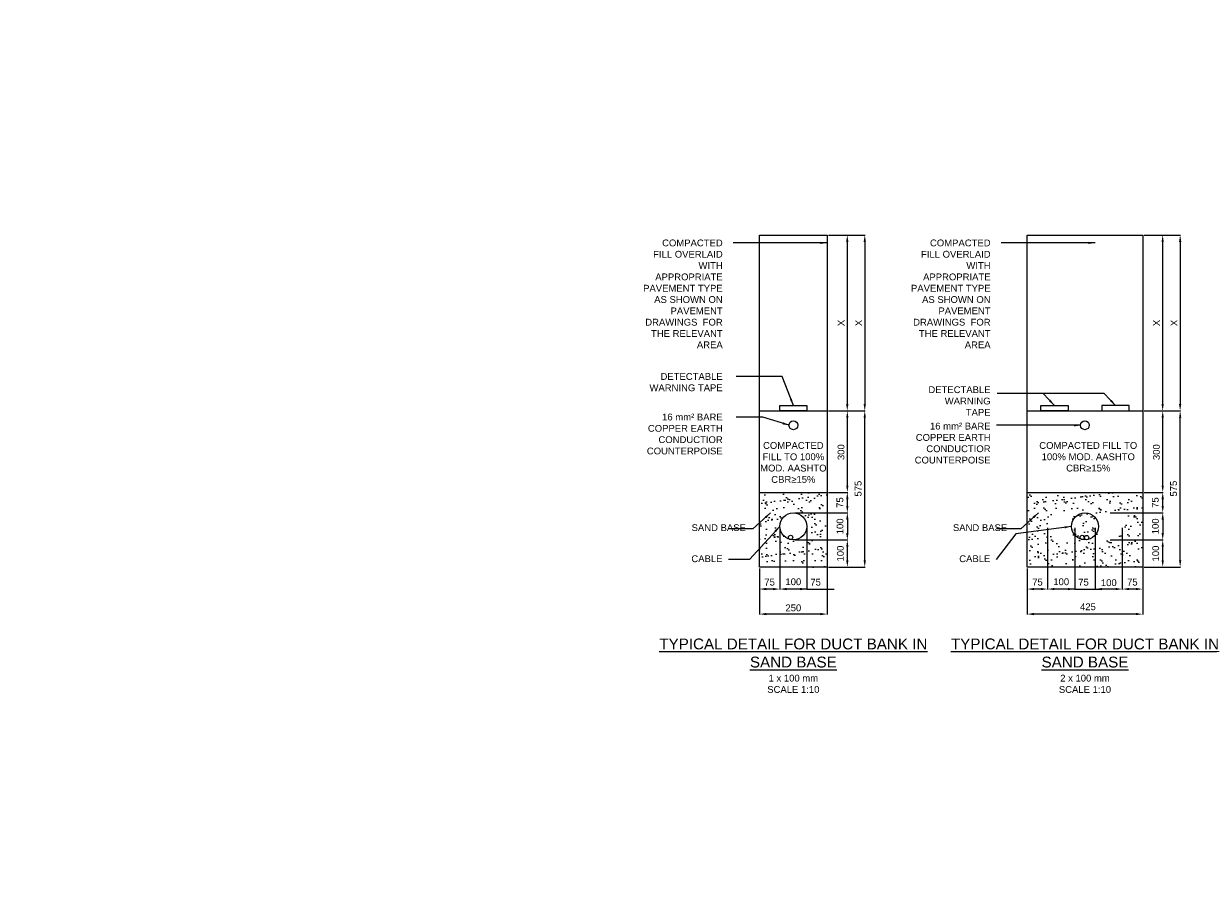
# Model space of a CAD drawing. Header units: metres. Extents: x -4024927 to 10167049, y -539908 to 13839353.
# Tile 31 of 211: x 1373627 to 1377990, y -174995 to -171776. Entities that reach past the tile are written whole.
import ezdxf

# ---------------------------------------------------------------- set-up
doc = ezdxf.new("R2010")
doc.units = ezdxf.units.M
doc.linetypes.add('CONTIUOUS', pattern=[0])
for name, color, linetype in [('B-3-E-AF09$0$e-anno-daro', 40, 'Continuous'), ('B-3-E-AF09$0$E-ANNO-T080', 2, 'Continuous'), ('B-3-E-AF09$0$e-anno-t175', 214, 'Continuous'), ('B-3-E-AF09$0$E-DETL-DIM', 1, 'Continuous'), ('B-3-E-AF09$0$E-DETL-PATT', 10, 'Continuous'), ('B-3-E-AF09$0$EL2', 2, 'Continuous'), ('B-3-E-AF09$0$EL4', 4, 'Continuous'), ('B-3-E-AF09$0$EL7', 7, 'Continuous'), ('EL-AGLI-EQUP-PAPI-N-RefEdit0', 1, 'CONTIUOUS')]:
    doc.layers.add(name, color=color, linetype=linetype)
doc.styles.add('Arial', font='arial.ttf')
doc.styles.add('B-3-E-AF09$0$E175', font='verdana.ttf', dxfattribs={"height": 400.001})
doc.styles.add('B-3-E-AF09$0$L100', font='arial.ttf')
doc.dimstyles.new('B-3-E-AF09$0$E-DETAIL', dxfattribs={"dimtxt": 200, "dimasz": 175, "dimexe": 0.18, "dimexo": 0.5, "dimgap": 50, "dimtad": 1, "dimdec": 0, "dimlfac": 0.1, "dimzin": 0, "dimdsep": 46, "dimtxsty": 'B-3-E-AF09$0$L100', "dimcen": 0, "dimadec": 0, "dimazin": 0, "dimtfac": 1, "dimtdec": 0, "dimtofl": 0, "dimtmove": 2, "dimatfit": 3, "dimfxl": 1, "dimtolj": 1, "dimtzin": 0, "dimarcsym": 0})
pattern_1 = [(37.5, (-14078.67, -6069.55), (-1.6000313, 48.9413237), [0, -38.608, 0, -43.18, 0, -41.275]), (7.5, (-14078.67, -6069.55), (44.9523283, 71.68251), [0, -20.828, 0, -34.798, 0, -13.335]), (327.5, (-14109.91, -6069.55), (79.099237, 0.1437185), [0, -12.7, 0, -45.72, 0, -59.69]), (317.5, (-14109.91, -6069.55), (76.3556452, 22.2929323), [0, -6.35, 0, -29.972, 0, -34.29])]

# ---------------------------------------------------------------- blocks, each defined once
blk = doc.blocks.new('*D666')
at = {"layer": 'B-3-E-AF09$0$E-DETL-DIM', "color": 2, "linetype": 'Continuous', "lineweight": -2, "transparency": 16777216}
for p, q in [((1376591.8, -173201.1), (1376662.5, -173201.1)), ((1376660.7, -173476.1), (1376660.7, -173226.1)), ((1376591.8, -173501.1), (1376662.5, -173501.1))]:
    blk.add_line(p, q, dxfattribs=at)
at = {"layer": 'B-3-E-AF09$0$E-DETL-DIM', "color": 2, "linetype": 'Continuous', "transparency": 16777216}
for points in [[(1376656.5, -173226.1), (1376664.8, -173226.1), (1376660.7, -173201.1)], [(1376656.5, -173476.1), (1376664.8, -173476.1), (1376660.7, -173501.1)]]:
    blk.add_solid(points, dxfattribs=at)
at = {"layer": 'Defpoints', "color": 0, "linetype": 'Continuous', "transparency": 16777216}
for p in [(1376586.8, -173201.1, 132.2), (1376660.7, -173201.1), (1376586.8, -173501.1, 132.2)]:
    blk.add_point(p, dxfattribs=at)
at = {"layer": 'B-3-E-AF09$0$E-DETL-DIM', "color": 2, "linetype": 'Continuous', "transparency": 16777216, "insert": (1376637.4, -173353.1), "char_height": 25, "attachment_point": 5, "rotation": 90, "style": 'Arial'}
blk.add_mtext('\\A1;300', dxfattribs=at)
blk = doc.blocks.new('*D667')
at = {"layer": 'B-3-E-AF09$0$E-DETL-DIM', "color": 2, "linetype": 'Continuous', "lineweight": -2, "transparency": 16777216}
for p, q in [((1376411.8, -173631.1), (1376411.8, -173858.7)), ((1376336.8, -173781.1), (1376336.8, -173858.7)), ((1376386.8, -173856.9), (1376361.8, -173856.9))]:
    blk.add_line(p, q, dxfattribs=at)
at = {"layer": 'B-3-E-AF09$0$E-DETL-DIM', "color": 2, "linetype": 'Continuous', "transparency": 16777216}
for points in [[(1376361.8, -173852.7), (1376361.8, -173861.1), (1376336.8, -173856.9)], [(1376386.8, -173852.7), (1376386.8, -173861.1), (1376411.8, -173856.9)]]:
    blk.add_solid(points, dxfattribs=at)
at = {"layer": 'Defpoints', "color": 0, "linetype": 'Continuous', "transparency": 16777216}
for p in [(1376411.8, -173626.1, 132.2), (1376336.8, -173776.1, 132.2), (1376336.8, -173856.9)]:
    blk.add_point(p, dxfattribs=at)
at = {"layer": 'B-3-E-AF09$0$E-DETL-DIM', "color": 2, "linetype": 'Continuous', "transparency": 16777216, "insert": (1376374.4, -173831.6), "char_height": 25, "attachment_point": 5, "style": 'Arial'}
blk.add_mtext('\\A1;75', dxfattribs=at)
blk = doc.blocks.new('*D668')
at = {"layer": 'B-3-E-AF09$0$E-DETL-DIM', "color": 2, "linetype": 'Continuous', "lineweight": -2, "transparency": 16777216}
for p, q in [((1376411.8, -173631.2), (1376411.8, -173858.7)), ((1376511.8, -173631.1), (1376511.8, -173858.7)), ((1376486.8, -173856.9), (1376436.8, -173856.9))]:
    blk.add_line(p, q, dxfattribs=at)
at = {"layer": 'B-3-E-AF09$0$E-DETL-DIM', "color": 2, "linetype": 'Continuous', "transparency": 16777216}
for points in [[(1376436.8, -173852.7), (1376436.8, -173861.1), (1376411.8, -173856.9)], [(1376486.8, -173852.7), (1376486.8, -173861.1), (1376511.8, -173856.9)]]:
    blk.add_solid(points, dxfattribs=at)
at = {"layer": 'Defpoints', "color": 0, "linetype": 'Continuous', "transparency": 16777216}
for p in [(1376411.8, -173626.2), (1376511.8, -173626.1, 132.2), (1376411.8, -173856.9)]:
    blk.add_point(p, dxfattribs=at)
at = {"layer": 'B-3-E-AF09$0$E-DETL-DIM', "color": 2, "linetype": 'Continuous', "transparency": 16777216, "insert": (1376461.8, -173830.2), "char_height": 25, "attachment_point": 5, "style": 'Arial'}
blk.add_mtext('\\A1;100', dxfattribs=at)
blk = doc.blocks.new('*D669')
at = {"layer": 'B-3-E-AF09$0$E-DETL-DIM', "color": 2, "linetype": 'Continuous', "lineweight": -2, "transparency": 16777216}
for p, q in [((1376511.8, -173631.1), (1376511.8, -173858.7)), ((1376586.8, -173631.1), (1376586.8, -173858.7)), ((1376511.8, -173856.9), (1376486.8, -173856.9)), ((1376586.8, -173856.9), (1376611.8, -173856.9))]:
    blk.add_line(p, q, dxfattribs=at)
at = {"layer": 'Defpoints', "color": 0, "linetype": 'Continuous', "transparency": 16777216}
for p in [(1376511.8, -173626.1, 132.2), (1376586.8, -173626.1, 132.2), (1376511.8, -173856.9)]:
    blk.add_point(p, dxfattribs=at)
at = {"layer": 'B-3-E-AF09$0$E-DETL-DIM', "color": 2, "linetype": 'Continuous', "transparency": 16777216, "insert": (1376543.9, -173831.8), "char_height": 25, "attachment_point": 5, "style": 'Arial'}
blk.add_mtext('\\A1;75', dxfattribs=at)
blk = doc.blocks.new('_None')
blk = doc.blocks.new('*D670')
at = {"layer": 'B-3-E-AF09$0$E-DETL-DIM', "color": 2, "linetype": 'Continuous', "lineweight": -2, "transparency": 16777216}
for p, q in [((1376466.9, -173576.1), (1376662.5, -173576.1)), ((1376660.7, -173601.1), (1376660.7, -173651.1)), ((1376466.9, -173676.1), (1376662.5, -173676.1))]:
    blk.add_line(p, q, dxfattribs=at)
at = {"layer": 'B-3-E-AF09$0$E-DETL-DIM', "color": 2, "linetype": 'Continuous', "transparency": 16777216}
for points in [[(1376656.5, -173601.1), (1376664.8, -173601.1), (1376660.7, -173576.1)], [(1376656.5, -173651.1), (1376664.8, -173651.1), (1376660.7, -173676.1)]]:
    blk.add_solid(points, dxfattribs=at)
at = {"layer": 'Defpoints', "color": 0, "linetype": 'Continuous', "transparency": 16777216}
for p in [(1376461.9, -173576.1), (1376461.9, -173676.1), (1376660.7, -173676.1)]:
    blk.add_point(p, dxfattribs=at)
at = {"layer": 'B-3-E-AF09$0$E-DETL-DIM', "color": 2, "linetype": 'Continuous', "transparency": 16777216, "insert": (1376633.7, -173626.1), "char_height": 25, "attachment_point": 5, "rotation": 90, "style": 'Arial'}
blk.add_mtext('\\A1;100', dxfattribs=at)
blk = doc.blocks.new('*D671')
at = {"layer": 'B-3-E-AF09$0$E-DETL-DIM', "color": 2, "linetype": 'Continuous', "lineweight": -2, "transparency": 16777216}
for p, q in [((1376591.8, -173676.1), (1376662.5, -173676.1)), ((1376660.7, -173751.1), (1376660.7, -173701.1)), ((1376591.8, -173776.1), (1376662.5, -173776.1))]:
    blk.add_line(p, q, dxfattribs=at)
at = {"layer": 'B-3-E-AF09$0$E-DETL-DIM', "color": 2, "linetype": 'Continuous', "transparency": 16777216}
for points in [[(1376656.5, -173701.1), (1376664.8, -173701.1), (1376660.7, -173676.1)], [(1376656.5, -173751.1), (1376664.8, -173751.1), (1376660.7, -173776.1)]]:
    blk.add_solid(points, dxfattribs=at)
at = {"layer": 'Defpoints', "color": 0, "linetype": 'Continuous', "transparency": 16777216}
for p in [(1376586.8, -173676.1, 0), (1376660.7, -173676.1), (1376586.8, -173776.1, 132.2)]:
    blk.add_point(p, dxfattribs=at)
at = {"layer": 'B-3-E-AF09$0$E-DETL-DIM', "color": 2, "linetype": 'Continuous', "transparency": 16777216, "insert": (1376635, -173726.1), "char_height": 25, "attachment_point": 5, "rotation": 90, "style": 'Arial'}
blk.add_mtext('\\A1;100', dxfattribs=at)
blk = doc.blocks.new('*D672')
at = {"layer": 'B-3-E-AF09$0$E-DETL-DIM', "color": 2, "linetype": 'Continuous', "lineweight": -2, "transparency": 16777216}
for p, q in [((1376591.9, -173501.1), (1376662.5, -173501.1)), ((1376660.7, -173551.1), (1376660.7, -173526.1)), ((1376466.8, -173576.1), (1376662.5, -173576.1))]:
    blk.add_line(p, q, dxfattribs=at)
at = {"layer": 'B-3-E-AF09$0$E-DETL-DIM', "color": 2, "linetype": 'Continuous', "transparency": 16777216}
for points in [[(1376656.5, -173526.1), (1376664.8, -173526.1), (1376660.7, -173501.1)], [(1376656.5, -173551.1), (1376664.8, -173551.1), (1376660.7, -173576.1)]]:
    blk.add_solid(points, dxfattribs=at)
at = {"layer": 'Defpoints', "color": 0, "linetype": 'Continuous', "transparency": 16777216}
for p in [(1376586.9, -173501.1), (1376660.7, -173501.1), (1376461.8, -173576.1, 132.2)]:
    blk.add_point(p, dxfattribs=at)
at = {"layer": 'B-3-E-AF09$0$E-DETL-DIM', "color": 2, "linetype": 'Continuous', "transparency": 16777216, "insert": (1376633.3, -173538.6), "char_height": 25, "attachment_point": 5, "rotation": 90, "style": 'Arial'}
blk.add_mtext('\\A1;75', dxfattribs=at)
blk = doc.blocks.new('*D673')
at = {"layer": 'B-3-E-AF09$0$E-DETL-DIM', "color": 2, "linetype": 'Continuous', "lineweight": -2, "transparency": 16777216}
for p, q in [((1376662.9, -172554.1), (1376726.7, -172554.1)), ((1376724.9, -172579.1), (1376724.9, -173176.1)), ((1376655.8, -173201.1), (1376726.7, -173201.1))]:
    blk.add_line(p, q, dxfattribs=at)
at = {"layer": 'B-3-E-AF09$0$E-DETL-DIM', "color": 2, "linetype": 'Continuous', "transparency": 16777216}
for points in [[(1376720.7, -172579.1), (1376729, -172579.1), (1376724.9, -172554.1)], [(1376720.7, -173176.1), (1376729, -173176.1), (1376724.9, -173201.1)]]:
    blk.add_solid(points, dxfattribs=at)
at = {"layer": 'Defpoints', "color": 0, "linetype": 'Continuous', "transparency": 16777216}
for p in [(1376657.9, -172554.1), (1376650.8, -173201.1), (1376724.9, -173201.1)]:
    blk.add_point(p, dxfattribs=at)
at = {"layer": 'B-3-E-AF09$0$E-DETL-DIM', "color": 2, "linetype": 'Continuous', "transparency": 16777216, "insert": (1376702.4, -172877.6), "char_height": 25, "attachment_point": 5, "rotation": 90, "style": 'Arial'}
blk.add_mtext('\\A1;X', dxfattribs=at)
blk = doc.blocks.new('*D674')
at = {"layer": 'B-3-E-AF09$0$E-DETL-DIM', "color": 2, "linetype": 'Continuous', "lineweight": -2, "transparency": 16777216}
for p, q in [((1376591.8, -172554.1), (1376662.2, -172554.1)), ((1376660.4, -172579.1), (1376660.4, -173176.1)), ((1376591.9, -173201.1), (1376662.2, -173201.1))]:
    blk.add_line(p, q, dxfattribs=at)
at = {"layer": 'B-3-E-AF09$0$E-DETL-DIM', "color": 2, "linetype": 'Continuous', "transparency": 16777216}
for points in [[(1376656.2, -172579.1), (1376664.6, -172579.1), (1376660.4, -172554.1)], [(1376656.2, -173176.1), (1376664.6, -173176.1), (1376660.4, -173201.1)]]:
    blk.add_solid(points, dxfattribs=at)
at = {"layer": 'Defpoints', "color": 0, "linetype": 'Continuous', "transparency": 16777216}
for p in [(1376586.8, -172554.1, 97.2), (1376586.9, -173201.1), (1376660.4, -173201.1)]:
    blk.add_point(p, dxfattribs=at)
at = {"layer": 'B-3-E-AF09$0$E-DETL-DIM', "color": 2, "linetype": 'Continuous', "transparency": 16777216, "insert": (1376637.9, -172877.6), "char_height": 25, "attachment_point": 5, "rotation": 90, "style": 'Arial'}
blk.add_mtext('\\A1;X', dxfattribs=at)
blk = doc.blocks.new('*D675')
at = {"layer": 'B-3-E-AF09$0$E-DETL-DIM', "color": 2, "linetype": 'Continuous', "lineweight": -2, "transparency": 16777216}
for p, q in [((1376591.9, -173201.1), (1376726.6, -173201.1)), ((1376724.8, -173751.1), (1376724.8, -173226.1)), ((1376591.8, -173776.1), (1376726.6, -173776.1))]:
    blk.add_line(p, q, dxfattribs=at)
at = {"layer": 'B-3-E-AF09$0$E-DETL-DIM', "color": 2, "linetype": 'Continuous', "transparency": 16777216}
for points in [[(1376720.7, -173226.1), (1376729, -173226.1), (1376724.8, -173201.1)], [(1376720.7, -173751.1), (1376729, -173751.1), (1376724.8, -173776.1)]]:
    blk.add_solid(points, dxfattribs=at)
at = {"layer": 'Defpoints', "color": 0, "linetype": 'Continuous', "transparency": 16777216}
for p in [(1376586.9, -173201.1), (1376724.8, -173201.1), (1376586.8, -173776.1)]:
    blk.add_point(p, dxfattribs=at)
at = {"layer": 'B-3-E-AF09$0$E-DETL-DIM', "color": 2, "linetype": 'Continuous', "transparency": 16777216, "insert": (1376700.5, -173487.3), "char_height": 25, "attachment_point": 5, "rotation": 90, "style": 'Arial'}
blk.add_mtext('\\A1;575', dxfattribs=at)
blk = doc.blocks.new('*D676')
at = {"layer": 'B-3-E-AF09$0$E-DETL-DIM', "color": 2, "linetype": 'Continuous', "lineweight": -2, "transparency": 16777216}
for p, q in [((1376336.8, -173781.1), (1376336.8, -173950.8)), ((1376586.8, -173781.1), (1376586.8, -173950.8)), ((1376561.8, -173949), (1376361.8, -173949))]:
    blk.add_line(p, q, dxfattribs=at)
at = {"layer": 'B-3-E-AF09$0$E-DETL-DIM', "color": 2, "linetype": 'Continuous', "transparency": 16777216}
for points in [[(1376361.8, -173944.8), (1376361.8, -173953.1), (1376336.8, -173949)], [(1376561.8, -173944.8), (1376561.8, -173953.1), (1376586.8, -173949)]]:
    blk.add_solid(points, dxfattribs=at)
at = {"layer": 'Defpoints', "color": 0, "linetype": 'Continuous', "transparency": 16777216}
for p in [(1376336.8, -173776.1, 264.4), (1376586.8, -173776.1, 132.2), (1376336.8, -173949)]:
    blk.add_point(p, dxfattribs=at)
at = {"layer": 'B-3-E-AF09$0$E-DETL-DIM', "color": 2, "linetype": 'Continuous', "transparency": 16777216, "insert": (1376461.8, -173926.2), "char_height": 25, "attachment_point": 5, "style": 'Arial'}
blk.add_mtext('\\A1;250', dxfattribs=at)
blk = doc.blocks.new('*D690')
at = {"layer": 'B-3-E-AF09$0$E-DETL-DIM', "color": 2, "linetype": 'Continuous', "lineweight": -2, "transparency": 16777216}
for p, q in [((1377753.3, -173201.1), (1377823.9, -173201.1)), ((1377822.1, -173476.1), (1377822.1, -173226.1)), ((1377753.3, -173501.1), (1377823.9, -173501.1))]:
    blk.add_line(p, q, dxfattribs=at)
at = {"layer": 'B-3-E-AF09$0$E-DETL-DIM', "color": 2, "linetype": 'Continuous', "transparency": 16777216}
for points in [[(1377818, -173226.1), (1377826.3, -173226.1), (1377822.1, -173201.1)], [(1377818, -173476.1), (1377826.3, -173476.1), (1377822.1, -173501.1)]]:
    blk.add_solid(points, dxfattribs=at)
at = {"layer": 'Defpoints', "color": 0, "linetype": 'Continuous', "transparency": 16777216}
for p in [(1377748.3, -173201.1, 132.2), (1377822.1, -173201.1), (1377748.3, -173501.1, 132.2)]:
    blk.add_point(p, dxfattribs=at)
at = {"layer": 'B-3-E-AF09$0$E-DETL-DIM', "color": 2, "linetype": 'Continuous', "transparency": 16777216, "insert": (1377798.8, -173353.1), "char_height": 25, "attachment_point": 5, "rotation": 90, "style": 'Arial'}
blk.add_mtext('\\A1;300', dxfattribs=at)
blk = doc.blocks.new('*D691')
at = {"layer": 'B-3-E-AF09$0$E-DETL-DIM', "color": 2, "linetype": 'Continuous', "lineweight": -2, "transparency": 16777216}
for p, q in [((1377398.3, -173631.1), (1377398.3, -173858.7)), ((1377323.3, -173781.1), (1377323.3, -173858.7)), ((1377373.3, -173856.9), (1377348.3, -173856.9))]:
    blk.add_line(p, q, dxfattribs=at)
at = {"layer": 'B-3-E-AF09$0$E-DETL-DIM', "color": 2, "linetype": 'Continuous', "transparency": 16777216}
for points in [[(1377348.3, -173852.7), (1377348.3, -173861.1), (1377323.3, -173856.9)], [(1377373.3, -173852.7), (1377373.3, -173861.1), (1377398.3, -173856.9)]]:
    blk.add_solid(points, dxfattribs=at)
at = {"layer": 'Defpoints', "color": 0, "linetype": 'Continuous', "transparency": 16777216}
for p in [(1377398.3, -173626.1, 132.2), (1377323.3, -173776.1, 132.2), (1377323.3, -173856.9)]:
    blk.add_point(p, dxfattribs=at)
at = {"layer": 'B-3-E-AF09$0$E-DETL-DIM', "color": 2, "linetype": 'Continuous', "transparency": 16777216, "insert": (1377360.9, -173831.6), "char_height": 25, "attachment_point": 5, "style": 'Arial'}
blk.add_mtext('\\A1;75', dxfattribs=at)
blk = doc.blocks.new('*D692')
at = {"layer": 'B-3-E-AF09$0$E-DETL-DIM', "color": 2, "linetype": 'Continuous', "lineweight": -2, "transparency": 16777216}
for p, q in [((1377398.3, -173631.2), (1377398.3, -173858.7)), ((1377498.3, -173631.1), (1377498.3, -173858.7)), ((1377473.3, -173856.9), (1377423.3, -173856.9))]:
    blk.add_line(p, q, dxfattribs=at)
at = {"layer": 'B-3-E-AF09$0$E-DETL-DIM', "color": 2, "linetype": 'Continuous', "transparency": 16777216}
for points in [[(1377423.3, -173852.7), (1377423.3, -173861.1), (1377398.3, -173856.9)], [(1377473.3, -173852.7), (1377473.3, -173861.1), (1377498.3, -173856.9)]]:
    blk.add_solid(points, dxfattribs=at)
at = {"layer": 'Defpoints', "color": 0, "linetype": 'Continuous', "transparency": 16777216}
for p in [(1377398.3, -173626.2), (1377498.3, -173626.1, 132.2), (1377398.3, -173856.9)]:
    blk.add_point(p, dxfattribs=at)
at = {"layer": 'B-3-E-AF09$0$E-DETL-DIM', "color": 2, "linetype": 'Continuous', "transparency": 16777216, "insert": (1377448.3, -173830.2), "char_height": 25, "attachment_point": 5, "style": 'Arial'}
blk.add_mtext('\\A1;100', dxfattribs=at)
blk = doc.blocks.new('*D693')
at = {"layer": 'B-3-E-AF09$0$E-DETL-DIM', "color": 2, "linetype": 'Continuous', "lineweight": -2, "transparency": 16777216}
for p, q in [((1377498.3, -173631.1), (1377498.3, -173858.7)), ((1377573.3, -173631.1), (1377573.3, -173858.7)), ((1377498.3, -173856.9), (1377473.3, -173856.9)), ((1377573.3, -173856.9), (1377598.3, -173856.9))]:
    blk.add_line(p, q, dxfattribs=at)
at = {"layer": 'Defpoints', "color": 0, "linetype": 'Continuous', "transparency": 16777216}
for p in [(1377498.3, -173626.1, 132.2), (1377573.3, -173626.1, 132.2), (1377498.3, -173856.9)]:
    blk.add_point(p, dxfattribs=at)
at = {"layer": 'B-3-E-AF09$0$E-DETL-DIM', "color": 2, "linetype": 'Continuous', "transparency": 16777216, "insert": (1377530.4, -173831.8), "char_height": 25, "attachment_point": 5, "style": 'Arial'}
blk.add_mtext('\\A1;75', dxfattribs=at)
blk = doc.blocks.new('*D694')
at = {"layer": 'B-3-E-AF09$0$E-DETL-DIM', "color": 2, "linetype": 'Continuous', "lineweight": -2, "transparency": 16777216}
for p, q in [((1377628.3, -173576.1), (1377823.9, -173576.1)), ((1377822.1, -173601.1), (1377822.1, -173651.1)), ((1377628.3, -173676.1), (1377823.9, -173676.1))]:
    blk.add_line(p, q, dxfattribs=at)
at = {"layer": 'B-3-E-AF09$0$E-DETL-DIM', "color": 2, "linetype": 'Continuous', "transparency": 16777216}
for points in [[(1377818, -173601.1), (1377826.3, -173601.1), (1377822.1, -173576.1)], [(1377818, -173651.1), (1377826.3, -173651.1), (1377822.1, -173676.1)]]:
    blk.add_solid(points, dxfattribs=at)
at = {"layer": 'Defpoints', "color": 0, "linetype": 'Continuous', "transparency": 16777216}
for p in [(1377623.3, -173576.1), (1377623.3, -173676.1), (1377822.1, -173676.1)]:
    blk.add_point(p, dxfattribs=at)
at = {"layer": 'B-3-E-AF09$0$E-DETL-DIM', "color": 2, "linetype": 'Continuous', "transparency": 16777216, "insert": (1377795.2, -173626.1), "char_height": 25, "attachment_point": 5, "rotation": 90, "style": 'Arial'}
blk.add_mtext('\\A1;100', dxfattribs=at)
blk = doc.blocks.new('*D695')
at = {"layer": 'B-3-E-AF09$0$E-DETL-DIM', "color": 2, "linetype": 'Continuous', "lineweight": -2, "transparency": 16777216}
for p, q in [((1377753.3, -173676.1), (1377823.9, -173676.1)), ((1377822.1, -173751.1), (1377822.1, -173701.1)), ((1377753.3, -173776.1), (1377823.9, -173776.1))]:
    blk.add_line(p, q, dxfattribs=at)
at = {"layer": 'B-3-E-AF09$0$E-DETL-DIM', "color": 2, "linetype": 'Continuous', "transparency": 16777216}
for points in [[(1377818, -173701.1), (1377826.3, -173701.1), (1377822.1, -173676.1)], [(1377818, -173751.1), (1377826.3, -173751.1), (1377822.1, -173776.1)]]:
    blk.add_solid(points, dxfattribs=at)
at = {"layer": 'Defpoints', "color": 0, "linetype": 'Continuous', "transparency": 16777216}
for p in [(1377748.3, -173676.1, 0), (1377822.1, -173676.1), (1377748.3, -173776.1, 132.2)]:
    blk.add_point(p, dxfattribs=at)
at = {"layer": 'B-3-E-AF09$0$E-DETL-DIM', "color": 2, "linetype": 'Continuous', "transparency": 16777216, "insert": (1377796.5, -173726.1), "char_height": 25, "attachment_point": 5, "rotation": 90, "style": 'Arial'}
blk.add_mtext('\\A1;100', dxfattribs=at)
blk = doc.blocks.new('*D696')
at = {"layer": 'B-3-E-AF09$0$E-DETL-DIM', "color": 2, "linetype": 'Continuous', "lineweight": -2, "transparency": 16777216}
for p, q in [((1377753.3, -173501.1), (1377823.9, -173501.1)), ((1377822.1, -173551.1), (1377822.1, -173526.1)), ((1377628.3, -173576.1), (1377823.9, -173576.1))]:
    blk.add_line(p, q, dxfattribs=at)
at = {"layer": 'B-3-E-AF09$0$E-DETL-DIM', "color": 2, "linetype": 'Continuous', "transparency": 16777216}
for points in [[(1377818, -173526.1), (1377826.3, -173526.1), (1377822.1, -173501.1)], [(1377818, -173551.1), (1377826.3, -173551.1), (1377822.1, -173576.1)]]:
    blk.add_solid(points, dxfattribs=at)
at = {"layer": 'Defpoints', "color": 0, "linetype": 'Continuous', "transparency": 16777216}
for p in [(1377748.3, -173501.1), (1377822.1, -173501.1), (1377623.3, -173576.1, 132.2)]:
    blk.add_point(p, dxfattribs=at)
at = {"layer": 'B-3-E-AF09$0$E-DETL-DIM', "color": 2, "linetype": 'Continuous', "transparency": 16777216, "insert": (1377794.8, -173538.6), "char_height": 25, "attachment_point": 5, "rotation": 90, "style": 'Arial'}
blk.add_mtext('\\A1;75', dxfattribs=at)
blk = doc.blocks.new('*D697')
at = {"layer": 'B-3-E-AF09$0$E-DETL-DIM', "color": 2, "linetype": 'Continuous', "lineweight": -2, "transparency": 16777216}
for p, q in [((1377573.3, -173631.2), (1377573.3, -173858.7)), ((1377673.3, -173631.1), (1377673.3, -173858.7)), ((1377648.3, -173856.9), (1377598.3, -173856.9))]:
    blk.add_line(p, q, dxfattribs=at)
at = {"layer": 'B-3-E-AF09$0$E-DETL-DIM', "color": 2, "linetype": 'Continuous', "transparency": 16777216}
for points in [[(1377598.3, -173852.7), (1377598.3, -173861.1), (1377573.3, -173856.9)], [(1377648.3, -173852.7), (1377648.3, -173861.1), (1377673.3, -173856.9)]]:
    blk.add_solid(points, dxfattribs=at)
at = {"layer": 'Defpoints', "color": 0, "linetype": 'Continuous', "transparency": 16777216}
for p in [(1377573.3, -173626.2), (1377673.3, -173626.1, 132.2), (1377573.3, -173856.9)]:
    blk.add_point(p, dxfattribs=at)
at = {"layer": 'B-3-E-AF09$0$E-DETL-DIM', "color": 2, "linetype": 'Continuous', "transparency": 16777216, "insert": (1377623.6, -173833.6), "char_height": 25, "attachment_point": 5, "style": 'Arial'}
blk.add_mtext('\\A1;100', dxfattribs=at)
blk = doc.blocks.new('*D698')
at = {"layer": 'B-3-E-AF09$0$E-DETL-DIM', "color": 2, "linetype": 'Continuous', "lineweight": -2, "transparency": 16777216}
for p, q in [((1377673.3, -173631.1), (1377673.3, -173858.7)), ((1377748.3, -173631.1), (1377748.3, -173858.7)), ((1377723.3, -173856.9), (1377698.3, -173856.9))]:
    blk.add_line(p, q, dxfattribs=at)
at = {"layer": 'B-3-E-AF09$0$E-DETL-DIM', "color": 2, "linetype": 'Continuous', "transparency": 16777216}
for points in [[(1377698.3, -173852.7), (1377698.3, -173861.1), (1377673.3, -173856.9)], [(1377723.3, -173852.7), (1377723.3, -173861.1), (1377748.3, -173856.9)]]:
    blk.add_solid(points, dxfattribs=at)
at = {"layer": 'Defpoints', "color": 0, "linetype": 'Continuous', "transparency": 16777216}
for p in [(1377673.3, -173626.1, 132.2), (1377748.3, -173626.1, 132.2), (1377673.3, -173856.9)]:
    blk.add_point(p, dxfattribs=at)
at = {"layer": 'B-3-E-AF09$0$E-DETL-DIM', "color": 2, "linetype": 'Continuous', "transparency": 16777216, "insert": (1377710.2, -173831.6), "char_height": 25, "attachment_point": 5, "style": 'Arial'}
blk.add_mtext('\\A1;75', dxfattribs=at)
blk = doc.blocks.new('*D699')
at = {"layer": 'B-3-E-AF09$0$E-DETL-DIM', "color": 2, "linetype": 'Continuous', "lineweight": -2, "transparency": 16777216}
for p, q in [((1377824.3, -172554.1), (1377888.1, -172554.1)), ((1377886.3, -172579.1), (1377886.3, -173176.1)), ((1377817.3, -173201.1), (1377888.1, -173201.1))]:
    blk.add_line(p, q, dxfattribs=at)
at = {"layer": 'B-3-E-AF09$0$E-DETL-DIM', "color": 2, "linetype": 'Continuous', "transparency": 16777216}
for points in [[(1377882.2, -172579.1), (1377890.5, -172579.1), (1377886.3, -172554.1)], [(1377882.2, -173176.1), (1377890.5, -173176.1), (1377886.3, -173201.1)]]:
    blk.add_solid(points, dxfattribs=at)
at = {"layer": 'Defpoints', "color": 0, "linetype": 'Continuous', "transparency": 16777216}
for p in [(1377819.3, -172554.1), (1377812.3, -173201.1), (1377886.3, -173201.1)]:
    blk.add_point(p, dxfattribs=at)
at = {"layer": 'B-3-E-AF09$0$E-DETL-DIM', "color": 2, "linetype": 'Continuous', "transparency": 16777216, "insert": (1377863.8, -172877.6), "char_height": 25, "attachment_point": 5, "rotation": 90, "style": 'Arial'}
blk.add_mtext('\\A1;X', dxfattribs=at)
blk = doc.blocks.new('*D700')
at = {"layer": 'B-3-E-AF09$0$E-DETL-DIM', "color": 2, "linetype": 'Continuous', "lineweight": -2, "transparency": 16777216}
for p, q in [((1377753.3, -172554.1), (1377823.7, -172554.1)), ((1377821.9, -172579.1), (1377821.9, -173176.1)), ((1377753.3, -173201.1), (1377823.7, -173201.1))]:
    blk.add_line(p, q, dxfattribs=at)
at = {"layer": 'B-3-E-AF09$0$E-DETL-DIM', "color": 2, "linetype": 'Continuous', "transparency": 16777216}
for points in [[(1377817.7, -172579.1), (1377826, -172579.1), (1377821.9, -172554.1)], [(1377817.7, -173176.1), (1377826, -173176.1), (1377821.9, -173201.1)]]:
    blk.add_solid(points, dxfattribs=at)
at = {"layer": 'Defpoints', "color": 0, "linetype": 'Continuous', "transparency": 16777216}
for p in [(1377748.3, -172554.1, 97.2), (1377748.3, -173201.1), (1377821.9, -173201.1)]:
    blk.add_point(p, dxfattribs=at)
at = {"layer": 'B-3-E-AF09$0$E-DETL-DIM', "color": 2, "linetype": 'Continuous', "transparency": 16777216, "insert": (1377799.4, -172877.6), "char_height": 25, "attachment_point": 5, "rotation": 90, "style": 'Arial'}
blk.add_mtext('\\A1;X', dxfattribs=at)
blk = doc.blocks.new('*D701')
at = {"layer": 'B-3-E-AF09$0$E-DETL-DIM', "color": 2, "linetype": 'Continuous', "lineweight": -2, "transparency": 16777216}
for p, q in [((1377753.3, -173201.1), (1377888.1, -173201.1)), ((1377886.3, -173751.1), (1377886.3, -173226.1)), ((1377753.3, -173776.1), (1377888.1, -173776.1))]:
    blk.add_line(p, q, dxfattribs=at)
at = {"layer": 'B-3-E-AF09$0$E-DETL-DIM', "color": 2, "linetype": 'Continuous', "transparency": 16777216}
for points in [[(1377882.2, -173226.1), (1377890.5, -173226.1), (1377886.3, -173201.1)], [(1377882.2, -173751.1), (1377890.5, -173751.1), (1377886.3, -173776.1)]]:
    blk.add_solid(points, dxfattribs=at)
at = {"layer": 'Defpoints', "color": 0, "linetype": 'Continuous', "transparency": 16777216}
for p in [(1377748.3, -173201.1), (1377886.3, -173201.1), (1377748.3, -173776.1)]:
    blk.add_point(p, dxfattribs=at)
at = {"layer": 'B-3-E-AF09$0$E-DETL-DIM', "color": 2, "linetype": 'Continuous', "transparency": 16777216, "insert": (1377862, -173487.3), "char_height": 25, "attachment_point": 5, "rotation": 90, "style": 'Arial'}
blk.add_mtext('\\A1;575', dxfattribs=at)
blk = doc.blocks.new('*D702')
at = {"layer": 'B-3-E-AF09$0$E-DETL-DIM', "color": 2, "linetype": 'Continuous', "lineweight": -2, "transparency": 16777216}
for p, q in [((1377323.3, -173781.1), (1377323.3, -173950.8)), ((1377748.3, -173781.1), (1377748.3, -173950.8)), ((1377723.3, -173949), (1377348.3, -173949))]:
    blk.add_line(p, q, dxfattribs=at)
at = {"layer": 'B-3-E-AF09$0$E-DETL-DIM', "color": 2, "linetype": 'Continuous', "transparency": 16777216}
for points in [[(1377348.3, -173944.8), (1377348.3, -173953.1), (1377323.3, -173949)], [(1377723.3, -173944.8), (1377723.3, -173953.1), (1377748.3, -173949)]]:
    blk.add_solid(points, dxfattribs=at)
at = {"layer": 'Defpoints', "color": 0, "linetype": 'Continuous', "transparency": 16777216}
for p in [(1377323.3, -173776.1, 264.4), (1377748.3, -173776.1, 132.2), (1377323.3, -173949)]:
    blk.add_point(p, dxfattribs=at)
at = {"layer": 'B-3-E-AF09$0$E-DETL-DIM', "color": 2, "linetype": 'Continuous', "transparency": 16777216, "insert": (1377546.7, -173922.3), "char_height": 25, "attachment_point": 5, "style": 'Arial'}
blk.add_mtext('\\A1;425', dxfattribs=at)

msp = doc.modelspace()

# ---------------------------------------------------------------- hatches: boundary and pattern name
at = {"layer": 'B-3-E-AF09$0$E-DETL-PATT', "linetype": 'Continuous'}
h = msp.add_hatch(dxfattribs=at)
h.set_pattern_fill('AR-SAND', color=252)
h.set_pattern_definition(pattern_1)
h.paths.add_polyline_path([(1376336.82, -173501.1), (1376586.82, -173501.1), (1376586.82, -173776.1), (1376336.82, -173776.1)])
edge = h.paths.add_edge_path(flags=16)
edge.add_arc((1376461.82, -173626.1), 50, 0, 360)
h = msp.add_hatch(dxfattribs=at)
h.set_pattern_fill('AR-SAND', color=252)
h.set_pattern_definition(pattern_1)
h.paths.add_polyline_path([(1377323.29, -173501.1), (1377748.29, -173501.1), (1377748.29, -173776.1), (1377323.29, -173776.1)])
edge = h.paths.add_edge_path(flags=16)
edge.add_arc((1377448.29, -173626.1), 50, 0, 360)
edge = h.paths.add_edge_path(flags=16)
edge.add_arc((1377623.29, -173626.1), 50, 0, 360)
edge = h.paths.add_edge_path(flags=16)
edge.add_arc((1377623.29, -173726.17), 3.48, 0, 360)
edge = h.paths.add_edge_path(flags=16)
edge.add_arc((1377448.29, -173728.05), 3.43, 0, 360)

# ---------------------------------------------------------------- linework, layer by layer
at = {"color": 5}
for centre in [(1376461.82, -173626.1, 264.37), (1377535.79, -173626.1, -4288.23)]:
    msp.add_circle(centre, 50, dxfattribs=at)
at = {"layer": 'B-3-E-AF09$0$E-DETL-DIM', "color": 2, "linetype": 'Continuous'}
for p, q in [((1376511.82, -173856.9, 132.19), (1376586.82, -173856.92, 132.19)), ((1377498.29, -173856.9, -4420.42), (1377573.29, -173856.92, -4420.42))]:
    msp.add_line(p, q, dxfattribs=at)
at = {"layer": 'B-3-E-AF09$0$EL2', "color": 4, "linetype": 'Continuous'}
for p, q in [((1376336.82, -173201.1, 264.37), (1376586.82, -173201.1, 264.37)), ((1377323.29, -173201.1, -4288.23), (1377748.29, -173201.1, -4288.23)), ((1376336.82, -173501.1, 264.37), (1376586.82, -173501.1, 264.37)), ((1377323.29, -173501.1, -4288.23), (1377748.29, -173501.1, -4288.23))]:
    msp.add_line(p, q, dxfattribs=at)
for points, elevation in [([(1376336.82, -172554.1), (1376586.82, -172554.1), (1376586.82, -173776.1), (1376336.82, -173776.1)], 264.37), ([(1377323.29, -172554.1), (1377748.29, -172554.1), (1377748.29, -173776.1), (1377323.29, -173776.1)], -4288.23)]:
    msp.add_lwpolyline(points, close=True, dxfattribs=dict(at, elevation=elevation))
at = {"layer": 'B-3-E-AF09$0$EL4', "linetype": 'Continuous'}
for points, elevation in [([(1376411.82, -173181.14), (1376511.82, -173181.14), (1376511.82, -173201.1), (1376411.82, -173201.1)], 396.56), ([(1377373.29, -173181.14), (1377473.29, -173181.14), (1377473.29, -173201.1), (1377373.29, -173201.1)], -4156.05), ([(1377698.29, -173181.14), (1377598.29, -173181.14), (1377598.29, -173201.1), (1377698.29, -173201.1)], -4288.23)]:
    msp.add_lwpolyline(points, close=True, dxfattribs=dict(at, elevation=elevation))
at = {"layer": 'B-3-E-AF09$0$EL7', "color": 3, "linetype": 'Continuous'}
for centre, radius in [((1376461.82, -173254.27, 280.91), 16), ((1377535.79, -173254.27, -4271.7), 16), ((1376451.72, -173666.91, 264.37), 8), ((1377525.69, -173666.91, -4288.23), 8), ((1377541.82, -173667.32, -4288.23), 8)]:
    msp.add_circle(centre, radius, dxfattribs=at)
at = {"layer": 'EL-AGLI-EQUP-PAPI-N-RefEdit0'}
msp.add_arc((3071061.1, 6743365.78), 7095987.63, 260.537675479, 260.537675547, dxfattribs=at)

# ---------------------------------------------------------------- texts
at = {"layer": 'B-3-E-AF09$0$E-ANNO-T080', "color": 2, "ltscale": 0.5, "char_height": 25, "style": 'Arial'}
for s, insert, width, attachment_point in [('\\pxqr;{\\fArial|b0|i0|c0|p34;COMPACTED FILL OVERLAID WITH APPROPRIATE PAVEMENT TYPE AS SHOWN ON PAVEMENT DRAWINGS  FOR THE RELEVANT AREA}', (1375907.25, -172570.44, 264.37), 294.4369, 1), ('\\pxqr;{\\fArial|b0|i0|c0|p34;COMPACTED FILL OVERLAID WITH APPROPRIATE PAVEMENT TYPE AS SHOWN ON PAVEMENT DRAWINGS  FOR THE RELEVANT AREA}', (1376893.72, -172570.44, -4288.23), 294.4369, 1), ('\\pxqr;{\\fArial|b0|i0|c0|p34;DETECTABLE WARNING TAPE}', (1375910.59, -173061.98, 264.37), 291.0927, 1), ('\\pxqr;{\\fArial|b0|i0|c0|p34;DETECTABLE WARNING TAPE}', (1376974.53, -173110.71, -4288.23), 213.6195, 1), ('\\pxqr;{\\C256;16 mm² BARE COPPER EARTH CONDUCTIOR COUNTERPOISE}', (1375910.59, -173211.22, 264.37), 291.0927, 1), ('\\pxqr;{\\C256;16 mm² BARE COPPER EARTH CONDUCTIOR COUNTERPOISE}', (1376897.06, -173244.69, -4288.23), 291.0927, 1), ('COMPACTED FILL TO 100% MOD. AASHTO CBR≥15%', (1376461.82, -173315.86, 300.06), 296.0637, 2), ('COMPACTED FILL TO 100% MOD. AASHTO CBR≥15%', (1377547.94, -173315.86, -3891.68), 366.4204, 2), ('SAND BASE', (1376087.09, -173618.36, 264.37), 189.3889, 1), ('SAND BASE', (1377049.5, -173618.36, -4288.23), 189.3889, 1), ('\\pxqr;CABLE', (1376001.87, -173732.78, 264.37), 198.959, 1), ('\\pxqr;CABLE', (1376988.34, -173732.78, -4288.23), 198.959, 1)]:
    msp.add_mtext(s, dxfattribs=dict(at, insert=insert, width=width, attachment_point=attachment_point))
at = {"layer": 'B-3-E-AF09$0$e-anno-t175', "color": 3, "ltscale": 0.5, "char_height": 35, "width": 1065.5383, "attachment_point": 2, "style": 'B-3-E-AF09$0$E175'}
for s, insert in [('{\\fArial|b0|i0|c0|p34;\\H1.14286x;\\LTYPICAL DETAIL FOR DUCT BANK IN  \\PSAND BASE\\l\\P\\H0.625x;\\C2;1 x 100 mm \\P\\C1;SCALE 1:10}', (1376461.82, -174038.86, 264.37)), ('{\\fArial|b0|i0|c0|p34;\\H1.14286x;\\LTYPICAL DETAIL FOR DUCT BANK IN  \\PSAND BASE\\P\\H0.625x;\\l\\C2;2 x 100 mm \\P\\C1;SCALE 1:10}', (1377535.79, -174038.86, -4288.23))]:
    msp.add_mtext(s, dxfattribs=dict(at, insert=insert))

# ---------------------------------------------------------------- dimensions: what is measured, and where the dimension line sits
at = {"layer": 'B-3-E-AF09$0$E-DETL-DIM', "color": 2, "linetype": 'Continuous'}
for base, p1, p2, picture, middle in [((1376660.39, -173201.1, 132.19), (1376586.84, -172554.1, 229.39), (1376586.87, -173201.1, 132.19), '*D674', (1376637.89, -172877.6, 132.19)), ((1376724.87, -173201.1, 132.19), (1376657.86, -172554.1, 132.19), (1376650.81, -173201.1, 132.19), '*D673', (1376702.37, -172877.6, 132.19)), ((1377821.86, -173201.1, -4420.42), (1377748.3, -172554.1, -4323.21), (1377748.34, -173201.1, -4420.42), '*D700', (1377799.36, -172877.6, -4420.42)), ((1377886.34, -173201.1, -4420.42), (1377819.33, -172554.1, -4420.42), (1377812.28, -173201.1, -4420.42), '*D699', (1377863.84, -172877.6, -4420.42))]:
    dim = msp.add_linear_dim(base=base, p1=p1, p2=p2, angle=270, text='X', dimstyle='B-3-E-AF09$0$E-DETAIL', override={"dimscale": 10, "dimtxt": 2.5, "dimasz": 2.5, "dimgap": 1, "dimlfac": 1, "dimtxsty": 'Arial', "dimclrd": 2, "dimclre": 2, "dimclrt": 2}, dxfattribs=at)
    dim.commit()
    dim.dimension.update_dxf_attribs({"geometry": picture, "text_midpoint": middle})
for base, p1, p2, angle, picture, middle in [((1376660.66, -173201.1, 132.19), (1376586.82, -173501.1, 264.37), (1376586.82, -173201.1, 264.37), 90, '*D666', (1376637.36, -173353.09, 132.19)), ((1376724.85, -173201.1, 132.19), (1376586.82, -173776.1, 132.19), (1376586.87, -173201.1, 132.19), 90, '*D675', (1376700.51, -173487.33, 132.19)), ((1377822.13, -173201.1, -4420.42), (1377748.29, -173501.1, -4288.23), (1377748.29, -173201.1, -4288.23), 90, '*D690', (1377798.83, -173353.09, -4420.42)), ((1377886.32, -173201.1, -4420.42), (1377748.29, -173776.1, -4420.42), (1377748.34, -173201.1, -4420.42), 90, '*D701', (1377861.98, -173487.33, -4420.42)), ((1376660.68, -173501.1, 132.19), (1376461.82, -173576.1, 264.37), (1376586.87, -173501.1, 132.19), 270, '*D672', (1376633.3, -173538.6, 132.19)), ((1377822.15, -173501.1, -4420.42), (1377623.29, -173576.1, -4288.23), (1377748.34, -173501.1, -4420.42), 270, '*D696', (1377794.77, -173538.6, -4420.42)), ((1376660.68, -173676.1, 132.19), (1376461.87, -173576.1, 132.19), (1376461.87, -173676.1, 132.19), 270, '*D670', (1376633.72, -173626.1, 132.19)), ((1377822.15, -173676.1, -4420.42), (1377623.34, -173576.1, -4420.42), (1377623.34, -173676.1, -4420.42), 270, '*D694', (1377795.19, -173626.1, -4420.42)), ((1376660.68, -173676.1, 132.19), (1376586.82, -173776.1, 264.37), (1376586.82, -173676.1, 132.19), 90, '*D671', (1376635, -173726.1, 132.19)), ((1377822.15, -173676.1, -4420.42), (1377748.29, -173776.1, -4288.23), (1377748.29, -173676.1, -4420.42), 90, '*D695', (1377796.47, -173726.1, -4420.42))]:
    dim = msp.add_linear_dim(base=base, p1=p1, p2=p2, angle=angle, dimstyle='B-3-E-AF09$0$E-DETAIL', override={"dimscale": 10, "dimtxt": 2.5, "dimasz": 2.5, "dimgap": 1, "dimlfac": 1, "dimtxsty": 'Arial', "dimclrd": 2, "dimclre": 2, "dimclrt": 2}, dxfattribs=at)
    dim.commit()
    dim.dimension.update_dxf_attribs({"geometry": picture, "text_midpoint": middle, "dimtype": 160})
for base, p1, p2, override, picture, middle in [((1376336.82, -173856.9, 264.37), (1376411.82, -173626.1, 396.56), (1376336.82, -173776.1, 396.56), {"dimscale": 10, "dimtxt": 2.5, "dimasz": 2.5, "dimgap": 1, "dimlfac": 1, "dimtxsty": 'Arial', "dimclrd": 2, "dimclre": 2, "dimclrt": 2}, '*D667', (1376374.38, -173831.6, 264.37)), ((1376411.82, -173856.9, 264.37), (1376511.82, -173626.1, 396.56), (1376411.82, -173626.15, 264.37), {"dimscale": 10, "dimtxt": 2.5, "dimasz": 2.5, "dimgap": 1, "dimlfac": 1, "dimtxsty": 'Arial', "dimclrd": 2, "dimclre": 2, "dimclrt": 2}, '*D668', (1376461.82, -173830.17, 264.37)), ((1376511.82, -173856.9, 132.19), (1376586.82, -173626.1, 264.37), (1376511.82, -173626.1, 264.37), {"dimscale": 10, "dimtxt": 2.5, "dimasz": 2.5, "dimgap": 10, "dimlfac": 1, "dimtxsty": 'Arial', "dimblk1": 'None', "dimblk2": 'None', "dimsah": 1, "dimclrd": 2, "dimclre": 2, "dimclrt": 2}, '*D669', (1376543.92, -173831.82, 132.19)), ((1377323.29, -173856.9, -4288.23), (1377398.29, -173626.1, -4156.05), (1377323.29, -173776.1, -4156.05), {"dimscale": 10, "dimtxt": 2.5, "dimasz": 2.5, "dimgap": 1, "dimlfac": 1, "dimtxsty": 'Arial', "dimclrd": 2, "dimclre": 2, "dimclrt": 2}, '*D691', (1377360.85, -173831.6, -4288.23)), ((1377398.29, -173856.9, -4288.23), (1377498.29, -173626.1, -4156.05), (1377398.29, -173626.15, -4288.23), {"dimscale": 10, "dimtxt": 2.5, "dimasz": 2.5, "dimgap": 1, "dimlfac": 1, "dimtxsty": 'Arial', "dimclrd": 2, "dimclre": 2, "dimclrt": 2}, '*D692', (1377448.29, -173830.17, -4288.23)), ((1377498.29, -173856.9, -4420.42), (1377573.29, -173626.1, -4288.23), (1377498.29, -173626.1, -4288.23), {"dimscale": 10, "dimtxt": 2.5, "dimasz": 2.5, "dimgap": 10, "dimlfac": 1, "dimtxsty": 'Arial', "dimblk1": 'None', "dimblk2": 'None', "dimsah": 1, "dimclrd": 2, "dimclre": 2, "dimclrt": 2}, '*D693', (1377530.39, -173831.82, -4420.42)), ((1377573.29, -173856.9, -4420.42), (1377673.29, -173626.1, -4288.23), (1377573.29, -173626.15, -4420.42), {"dimscale": 10, "dimtxt": 2.5, "dimasz": 2.5, "dimgap": 1, "dimlfac": 1, "dimtxsty": 'Arial', "dimclrd": 2, "dimclre": 2, "dimclrt": 2}, '*D697', (1377623.6, -173833.63, -4420.42)), ((1377673.29, -173856.9, -4420.42), (1377748.29, -173626.1, -4288.23), (1377673.29, -173626.1, -4288.23), {"dimscale": 10, "dimtxt": 2.5, "dimasz": 2.5, "dimgap": 1, "dimlfac": 1, "dimtxsty": 'Arial', "dimclrd": 2, "dimclre": 2, "dimclrt": 2}, '*D698', (1377710.19, -173831.6, -4420.42)), ((1377323.29, -173948.95, -4420.42), (1377748.29, -173776.1, -4288.23), (1377323.29, -173776.1, -4156.05), {"dimscale": 10, "dimtxt": 2.5, "dimasz": 2.5, "dimgap": 1, "dimlfac": 1, "dimtxsty": 'Arial', "dimclrd": 2, "dimclre": 2, "dimclrt": 2}, '*D702', (1377546.71, -173922.26, -4420.42))]:
    dim = msp.add_linear_dim(base=base, p1=p1, p2=p2, dimstyle='B-3-E-AF09$0$E-DETAIL', override=override, dxfattribs=at)
    dim.commit()
    dim.dimension.update_dxf_attribs({"geometry": picture, "text_midpoint": middle, "dimtype": 160})
dim = msp.add_linear_dim(base=(1376336.82, -173948.95, 132.19), p1=(1376586.82, -173776.1, 264.37), p2=(1376336.82, -173776.1, 396.56), dimstyle='B-3-E-AF09$0$E-DETAIL', override={"dimscale": 10, "dimtxt": 2.5, "dimasz": 2.5, "dimgap": 1, "dimlfac": 1, "dimtxsty": 'Arial', "dimclrd": 2, "dimclre": 2, "dimclrt": 2}, dxfattribs=at)
dim.commit()
dim.dimension.update_dxf_attribs({"geometry": '*D676', "text_midpoint": (1376461.82, -173926.19, 132.19)})

# ---------------------------------------------------------------- leaders
at = {"layer": 'B-3-E-AF09$0$e-anno-daro', "color": 2, "linetype": 'Continuous'}
for points in [[(1376586.41, -172582.82, 264.37), (1376487.19, -172582.82, 264.37), (1376240.64, -172582.81, 264.37)], [(1377572.88, -172582.82, -4288.23), (1377473.66, -172582.82, -4288.23), (1377227.11, -172582.81, -4288.23)], [(1376461.82, -173181.14, 396.56), (1376420.48, -173074.94, 396.56), (1376251.34, -173074.94, 396.56)], [(1377423.29, -173181.14, -4156.05), (1377381.95, -173137.64, -4156.05), (1377212.81, -173137.64, -4156.05)], [(1377648.29, -173181.14, -4288.23), (1377606.95, -173137.64, -4288.23), (1377238.85, -173137.64, -4288.23)], [(1376446.79, -173254.27, 396.56), (1376349.22, -173224.17, 396.56), (1376251.34, -173224.17, 396.56)], [(1377520.75, -173254.27, -4156.05), (1377387.03, -173254.27, -4156.05), (1377209.88, -173254.27, -4156.05)], [(1376378.31, -173576.03, 396.56), (1376313.13, -173635.38, 396.56), (1376223.79, -173635.38, 396.56)], [(1377364.78, -173576.03, -4156.05), (1377299.6, -173635.38, -4156.05), (1377210.26, -173635.38, -4156.05)], [(1376411.82, -173626.1, 396.56), (1376300.73, -173748.32, 396.56), (1376222.49, -173748.32, 396.56)], [(1377485.79, -173626.1, -4156.05), (1377281.73, -173653.95, -4156.05), (1377208.96, -173748.32, -4156.05)]]:
    msp.add_leader(points, dimstyle='B-3-E-AF09$0$E-DETAIL', override={"dimscale": 10, "dimasz": 2.5}, dxfattribs=at)

doc.saveas('drawing.dxf')
